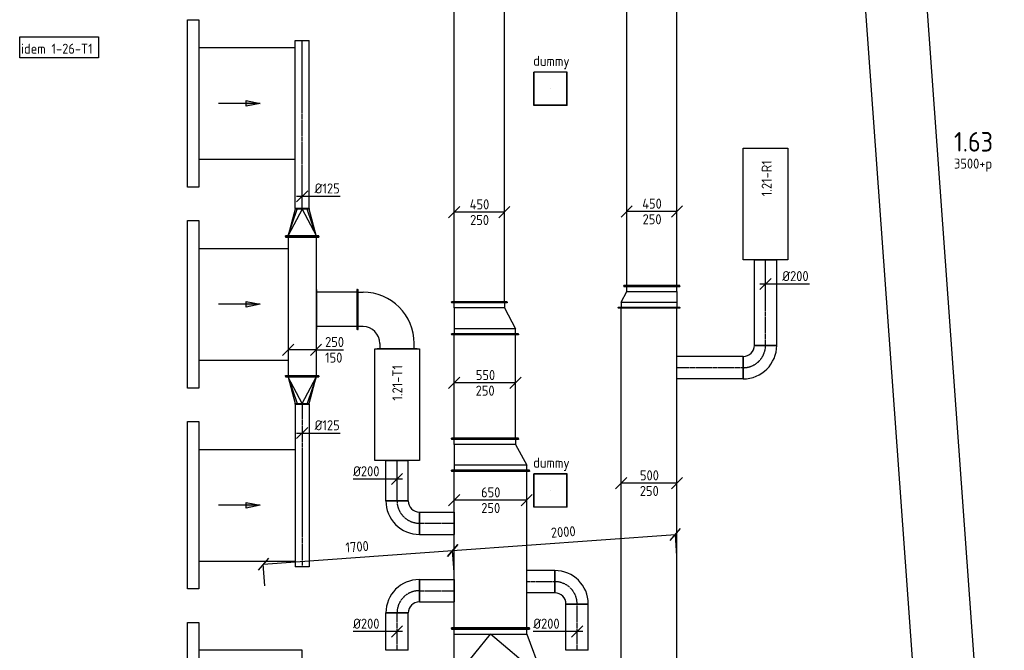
# Model space of a CAD drawing. Header units: millimetres. Extents: x -2733 to 48660, y -299 to 65852.
# Tile 16 of 44: x 21505 to 30322, y 6200 to 11850. Entities that reach past the tile are written whole.
import ezdxf

# ---------------------------------------------------------------- set-up
doc = ezdxf.new("R2010")
doc.units = ezdxf.units.MM
doc.linetypes.add('CENTER2', pattern=[28.575, 19.05, -3.175, 3.175, -3.175])
for name, color, linetype in [('bTuwkundig', 7, 'Continuous'), ('WL570---_APP', 2, 'Continuous'), ('WL570---_RETOUR_D', 4, 'Continuous'), ('WL570---_RETOUR_HL', 1, 'CENTER2'), ('WL570---_RETOUR_RST', 4, 'Continuous'), ('WL570---_RETOUR_RST_HL', 1, 'CENTER2'), ('WL570---_TOEVOER', 3, 'Continuous'), ('WL570---_TOEVOER_D', 3, 'Continuous'), ('WL570---_TOEVOER_HL', 1, 'CENTER2'), ('WM570---', 1, 'Continuous'), ('WM570---_RETOUR', 1, 'Continuous'), ('WM570---_TOEVOER', 1, 'Continuous')]:
    doc.layers.add(name, color=color, linetype=linetype)
doc.styles.add('STABICAD-018', font='ISOCP.SHX', dxfattribs={"height": 90})
doc.styles.add('STABICAD-035', font='ISOCP.SHX', dxfattribs={"height": 175})
doc.dimstyles.new('STABICAD', dxfattribs={"dimscale": 50, "dimtxt": 90, "dimasz": 2, "dimexe": 0, "dimexo": 0, "dimgap": 1.5, "dimtad": 0, "dimdec": 0, "dimzin": 0, "dimdsep": 46, "dimtxsty": 'STABICAD-018', "dimblk1": 'OBLIQUE', "dimblk2": 'OBLIQUE', "dimsah": 1, "dimcen": -3, "dimadec": 1, "dimazin": 0, "dimtfac": 1, "dimtdec": 0, "dimtofl": 0, "dimtmove": 2, "dimatfit": 3, "dimfxl": 1, "dimtvp": 1.055556, "dimtolj": 1, "dimtzin": 0, "dimarcsym": 0})

# ---------------------------------------------------------------- blocks, each defined once
blk = doc.blocks.new('_Oblique')
at = {"color": 0, "linetype": 'ByBlock', "lineweight": -2}
blk.add_line((-0.5, -0.5), (0.5, 0.5), dxfattribs=at)
blk = doc.blocks.new('*D154')
at = {"layer": 'Defpoints', "color": 0, "transparency": 16777216}
for p in [(25381.7, 7094.6), (25395.6, 6900.7), (23700, 6779)]:
    blk.add_point(p, dxfattribs=at)
at = {"layer": 'WM570---', "color": 0, "lineweight": -2, "transparency": 16777216}
for p, q in [((23686.1, 6972.9), (25381.7, 7094.6)), ((25395.6, 6900.7), (25381.7, 7094.6)), ((23700, 6779), (23686.1, 6972.9))]:
    blk.add_line(p, q, dxfattribs=at)
at = {"layer": 'WM570---', "color": 0, "lineweight": -2, "transparency": 16777216, "xscale": 100, "yscale": 100, "zscale": 100}
for p, rotation in [((25381.7, 7094.6), 4.104456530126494), ((23686.1, 6972.9), 184.1044565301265)]:
    blk.add_blockref('_Oblique', p, dxfattribs=dict(at, rotation=rotation))
at = {"layer": 'WM570---', "color": 0, "transparency": 16777216, "insert": (24527.1, 7128.5), "char_height": 90, "attachment_point": 5, "rotation": 4.10446, "style": 'STABICAD-018'}
blk.add_mtext('\\A1;1700', dxfattribs=at)
blk = doc.blocks.new('*D155')
at = {"layer": 'Defpoints', "color": 0, "transparency": 16777216}
for p in [(27376.6, 7237.7), (27390.5, 7043.8), (25395.6, 6900.7)]:
    blk.add_point(p, dxfattribs=at)
at = {"layer": 'WM570---', "color": 0, "lineweight": -2, "transparency": 16777216}
for p, q in [((25381.7, 7094.6), (27376.6, 7237.7)), ((27390.5, 7043.8), (27376.6, 7237.7)), ((25395.6, 6900.7), (25381.7, 7094.6))]:
    blk.add_line(p, q, dxfattribs=at)
at = {"layer": 'WM570---', "color": 0, "lineweight": -2, "transparency": 16777216, "xscale": 100, "yscale": 100, "zscale": 100}
for p, rotation in [((27376.6, 7237.7), 4.104456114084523), ((25381.7, 7094.6), 184.1044561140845)]:
    blk.add_blockref('_Oblique', p, dxfattribs=dict(at, rotation=rotation))
at = {"layer": 'WM570---', "color": 0, "transparency": 16777216, "insert": (26372.4, 7260.9), "char_height": 90, "attachment_point": 5, "rotation": 4.10446, "style": 'STABICAD-018'}
blk.add_mtext('\\A1;2000', dxfattribs=at)
blk = doc.blocks.new('*U215')
at = {"color": 0, "linetype": 'Continuous'}
for p, q in [((-200, 50, -2975), (-300, -50, -2975)), ((250, 0, -2975), (-250, 0, -2975)), ((300, 50, -2975), (200, -50, -2975))]:
    blk.add_line(p, q, dxfattribs=at)
at = {"color": 0, "linetype": 'Continuous', "style": 'STABICAD-018'}
for s, p in [('500', (-81, 25, -2975)), ('250', (-82.2, -115, -2975))]:
    blk.add_text(s, height=90, dxfattribs=at).set_placement(p)
at = {"layer": 'WM570---', "color": 2, "style": 'STABICAD-018'}
blk.add_attdef('CODE', (27140.5, 7697.6, 2975), '', height=1.8, dxfattribs=at)
blk = doc.blocks.new('*U218')
at = {"color": 0, "linetype": 'Continuous'}
for p, q in [((0, 275, -2975), (5, 275, -2975)), ((0, -275, -2975), (0, 275, -2975)), ((5, -275, -2975), (5, 275, -2975)), ((3153.7, 275, -2975), (3148.7, 275, -2975)), ((3148.7, -275, -2975), (3148.7, 275, -2975)), ((3153.7, -275, -2975), (3153.7, 275, -2975)), ((5, 250, -2975), (3148.7, 250, -2975)), ((5, -250, -2975), (3148.7, -250, -2975)), ((0, -275, -2975), (5, -275, -2975)), ((3153.7, -275, -2975), (3148.7, -275, -2975))]:
    blk.add_line(p, q, dxfattribs=at)
at = {"layer": 'WM570---', "color": 2, "style": 'STABICAD-018'}
for tag, p in [('SECTIONCODE', (26990.5, 7644.7, 2975)), ('POSITIONCODE', (26990.5, 6952.1, 2975)), ('CODE', (27140.5, 6117, 2975))]:
    blk.add_attdef(tag, p, '', height=1.8, dxfattribs=at)
blk = doc.blocks.new('*U169')
at = {"color": 0, "linetype": 'Continuous'}
for p, q in [((0, 100, -3000), (767.8, 100, -3000)), ((0, -100, -3000), (0, 100, -3000)), ((767.8, 100, -3000), (767.8, -100, -3000)), ((0, -100, -3000), (767.8, -100, -3000))]:
    blk.add_line(p, q, dxfattribs=at)
at = {"layer": 'WL570---_RETOUR_HL', "linetype": 'CENTER2'}
blk.add_line((0, 0, -3000), (767.8, 0, -3000), dxfattribs=at)
at = {"layer": 'WL570---_RETOUR_RST', "color": 2, "style": 'STABICAD-018'}
for tag in ['CODE', 'SECTIONCODE', 'POSITIONCODE']:
    blk.add_attdef(tag, (28183.9, 8932.2, 3000), '', height=1.8, dxfattribs=at)
blk = doc.blocks.new('*U165')
at = {"color": 0, "linetype": 'Continuous'}
for p, q in [((-50, -50, -3000), (50, 50, -3000)), ((-50, 0, -3000), (100, 0, -3000)), ((100, 0, -3000), (393.1, 0, -3000))]:
    blk.add_line(p, q, dxfattribs=at)
at = {"color": 0, "linetype": 'Continuous', "style": 'STABICAD-018'}
blk.add_text('%%c200', height=90, dxfattribs=at).set_placement((150, 25, -3000))
at = {"layer": 'WL570---_RETOUR_RST', "color": 2, "style": 'STABICAD-018'}
blk.add_attdef('CODE', (28183.9, 9482.7, 3000), '', height=1.8, dxfattribs=at)
blk = doc.blocks.new('*U166')
at = {"color": 0, "linetype": 'Continuous'}
for p, q in [((-200, -100, -3000), (-200, 100, -3000)), ((100, -200, -3000), (-100, -200, -3000))]:
    blk.add_line(p, q, dxfattribs=at)
for radius in [300, 100]:
    blk.add_arc((-200, -200, -3000), radius, 0, 90, dxfattribs=at)
at = {"layer": 'WL570---_RETOUR_HL', "linetype": 'CENTER2'}
blk.add_arc((-200, -200, -3000), 200, 0, 90, dxfattribs=at)
at = {"layer": 'WL570---_RETOUR_RST', "color": 2, "style": 'STABICAD-018'}
for tag in ['CODE', 'SECTIONCODE', 'POSITIONCODE']:
    blk.add_attdef(tag, (28183.9, 8732.2, 3000), '', height=1.8, dxfattribs=at)
blk = doc.blocks.new('*U210')
at = {"color": 0, "linetype": 'Continuous'}
for p, q in [((0, 100, -3000), (593.4, 100, -3000)), ((0, -100, -3000), (0, 100, -3000)), ((593.4, 100, -3000), (593.4, -100, -3000)), ((0, -100, -3000), (593.4, -100, -3000))]:
    blk.add_line(p, q, dxfattribs=at)
at = {"layer": 'WL570---_RETOUR_HL', "linetype": 'CENTER2'}
blk.add_line((0, 0, -3000), (593.4, 0, -3000), dxfattribs=at)
at = {"layer": 'WM570---', "color": 2, "style": 'STABICAD-018'}
for tag in ['CODE', 'SECTIONCODE', 'POSITIONCODE']:
    blk.add_attdef(tag, (27983.9, 8732.2, 3000), '', height=1.8, dxfattribs=at)
blk = doc.blocks.new('*U226')
at = {"color": 0, "linetype": 'Continuous'}
for p, q in [((0, 250, -2975), (5, 250, -2975)), ((0, -250, -2975), (0, 250, -2975)), ((5, -250, -2975), (5, 250, -2975)), ((5, 225, -2975), (6556.9, 225, -2975)), ((6561.9, 250, -2975), (6556.9, 250, -2975)), ((6556.9, -250, -2975), (6556.9, 250, -2975)), ((6561.9, -250, -2975), (6561.9, 250, -2975)), ((0, -250, -2975), (5, -250, -2975)), ((5, -225, -2975), (6556.9, -225, -2975)), ((6561.9, -250, -2975), (6556.9, -250, -2975))]:
    blk.add_line(p, q, dxfattribs=at)
at = {"layer": 'WM570---_RETOUR', "color": 2, "style": 'STABICAD-018'}
for tag in ['SECTIONCODE', 'CODE', 'POSITIONCODE']:
    blk.add_attdef(tag, (27165.5, 9464, 2975), '', height=1.8, dxfattribs=at)
blk = doc.blocks.new('*U216')
at = {"color": 0, "linetype": 'Continuous'}
for p, q in [((-50, 250, -2975), (-45, 250, -2975)), ((-50, -250, -2975), (-50, 250, -2975)), ((-45, -250, -2975), (-45, 250, -2975)), ((0, 225, -2975), (-45, 225, -2975)), ((0, 225, -2975), (93.3, 225, -2975)), ((0, -225, -2975), (0, 225, -2975)), ((93.3, 225, -2975), (138.3, 225, -2975)), ((93.3, -275, -2975), (93.3, 225, -2975)), ((143.3, 250, -2975), (138.3, 250, -2975)), ((138.3, -300, -2975), (138.3, 250, -2975)), ((143.3, -300, -2975), (143.3, 250, -2975)), ((-50, -250, -2975), (-45, -250, -2975)), ((0, -225, -2975), (-45, -225, -2975)), ((93.3, -275, -2975), (0, -225, -2975)), ((93.3, -275, -2975), (138.3, -275, -2975)), ((143.3, -300, -2975), (138.3, -300, -2975))]:
    blk.add_line(p, q, dxfattribs=at)
at = {"layer": 'WM570---', "color": 2, "style": 'STABICAD-018'}
for tag in ['SECTIONCODE', 'CODE', 'POSITIONCODE']:
    blk.add_attdef(tag, (27165.5, 9414, 2975), '', height=1.8, dxfattribs=at)
blk = doc.blocks.new('*U245')
at = {"color": 0, "linetype": 'Continuous'}
for p, q in [((-175, 50, -2975), (-275, -50, -2975)), ((225, 0, -2975), (-225, 0, -2975)), ((275, 50, -2975), (175, -50, -2975))]:
    blk.add_line(p, q, dxfattribs=at)
at = {"color": 0, "linetype": 'Continuous', "style": 'STABICAD-018'}
for s, p in [('450', (-85.5, 25, -2975)), ('250', (-82.2, -115, -2975))]:
    blk.add_text(s, height=90, dxfattribs=at).set_placement(p)
at = {"layer": 'WM570---_RETOUR', "color": 2, "style": 'STABICAD-018'}
blk.add_attdef('CODE', (27165.5, 10131.9, 2975), '', height=1.8, dxfattribs=at)
blk = doc.blocks.new('*U202')
at = {"color": 0, "linetype": 'Continuous'}
for p, q in [((0, 350, -2975), (5, 350, -2975)), ((0, -350, -2975), (0, 350, -2975)), ((5, -350, -2975), (5, 350, -2975)), ((5, 325, -2975), (1407.2, 325, -2975)), ((1412.2, 350, -2975), (1407.2, 350, -2975)), ((1407.2, -350, -2975), (1407.2, 350, -2975)), ((1412.2, -350, -2975), (1412.2, 350, -2975)), ((0, -350, -2975), (5, -350, -2975)), ((5, -325, -2975), (1407.2, -325, -2975)), ((1412.2, -350, -2975), (1407.2, -350, -2975))]:
    blk.add_line(p, q, dxfattribs=at)
at = {"layer": 'WM570---_RETOUR', "color": 2, "style": 'STABICAD-018'}
for tag in ['SECTIONCODE', 'POSITIONCODE']:
    blk.add_attdef(tag, (25570.6, 7229.7, 2975), '', height=1.8, dxfattribs=at)
blk.add_attdef('CODE', (25720.6, 6395.8, 2975), '', height=1.8, rotation=355, dxfattribs=at)
blk = doc.blocks.new('*U172')
at = {"color": 0, "linetype": 'Continuous'}
for p, q in [((50, 325, -2975), (450, 475, -2975)), ((450, 475, 75), (50, 0, 125)), ((450, 475, -2975), (495, 475, -2975)), ((450, -325, -2975), (450, 475, -2975)), ((500, 500, -2975), (495, 500, -2975)), ((495, -350, -2975), (495, 500, -2975)), ((500, -350, -2975), (500, 500, -2975)), ((0, 350, -2975), (5, 350, -2975)), ((0, -350, -2975), (0, 350, -2975)), ((5, -350, -2975), (5, 350, -2975)), ((50, 325, -2975), (5, 325, -2975)), ((50, -325, -2975), (50, 325, -2975)), ((450, -325, 75), (50, 0, 125)), ((0, -350, -2975), (5, -350, -2975)), ((50, -325, -2975), (5, -325, -2975)), ((450, -325, -2975), (50, -325, -2975)), ((450, -325, -2975), (495, -325, -2975)), ((500, -350, -2975), (495, -350, -2975))]:
    blk.add_line(p, q, dxfattribs=at)
at = {"layer": 'WM570---_RETOUR', "color": 2, "style": 'STABICAD-018'}
for tag in ['CODE', 'SECTIONCODE', 'POSITIONCODE']:
    blk.add_attdef(tag, (25720.6, 6395.8, 2975), '', height=1.8, dxfattribs=at)
blk = doc.blocks.new('*U179')
at = {"color": 0, "linetype": 'Continuous'}
for p, q in [((0, 100, -3000), (334.4, 100, -3000)), ((0, -100, -3000), (0, 100, -3000)), ((334.4, 100, -3000), (334.4, -100, -3000)), ((0, -100, -3000), (334.4, -100, -3000))]:
    blk.add_line(p, q, dxfattribs=at)
at = {"layer": 'WL570---_TOEVOER_HL', "linetype": 'CENTER2'}
blk.add_line((0, 0, -3000), (334.4, 0, -3000), dxfattribs=at)
at = {"layer": 'WM570---_RETOUR', "color": 2, "style": 'STABICAD-018'}
for tag in ['CODE', 'SECTIONCODE', 'POSITIONCODE']:
    blk.add_attdef(tag, (24883.9, 6200, 3000), '', height=1.8, dxfattribs=at)
blk = doc.blocks.new('*U174')
at = {"color": 0, "linetype": 'Continuous'}
for p, q in [((-200, -100, -3000), (-200, 100, -3000)), ((100, -200, -3000), (-100, -200, -3000))]:
    blk.add_line(p, q, dxfattribs=at)
for radius in [300, 100]:
    blk.add_arc((-200, -200, -3000), radius, 0, 90, dxfattribs=at)
at = {"layer": 'WL570---_TOEVOER_HL', "linetype": 'CENTER2'}
blk.add_arc((-200, -200, -3000), 200, 0, 90, dxfattribs=at)
at = {"layer": 'WM570---_RETOUR', "color": 2, "style": 'STABICAD-018'}
for tag in ['CODE', 'SECTIONCODE', 'POSITIONCODE']:
    blk.add_attdef(tag, (24883.9, 6734.4, 3000), '', height=1.8, dxfattribs=at)
blk = doc.blocks.new('*U182')
at = {"color": 0, "linetype": 'Continuous'}
for p, q in [((0, 100, -3000), (311.7, 100, -3000)), ((0, -100, -3000), (0, 100, -3000)), ((311.7, 100, -3000), (311.7, -100, -3000)), ((0, -100, -3000), (311.7, -100, -3000))]:
    blk.add_line(p, q, dxfattribs=at)
at = {"layer": 'WL570---_TOEVOER_HL', "linetype": 'CENTER2'}
blk.add_line((0, 0, -3000), (311.7, 0, -3000), dxfattribs=at)
at = {"layer": 'WM570---_RETOUR', "color": 2, "style": 'STABICAD-018'}
for tag in ['CODE', 'SECTIONCODE', 'POSITIONCODE']:
    blk.add_attdef(tag, (25083.9, 6734.4, 3000), '', height=1.8, dxfattribs=at)
blk = doc.blocks.new('*U184')
at = {"color": 0, "linetype": 'Continuous'}
for p, q in [((-100, 0, -3000), (-393.1, 0, -3000)), ((50, 0, -3000), (-100, 0, -3000)), ((-50, -50, -3000), (50, 50, -3000))]:
    blk.add_line(p, q, dxfattribs=at)
at = {"color": 0, "linetype": 'Continuous', "style": 'STABICAD-018'}
blk.add_text('%%c200', height=90, dxfattribs=at).set_placement((-393.1, 25, -3000))
at = {"layer": 'WM570---_RETOUR', "color": 2, "style": 'STABICAD-018'}
blk.add_attdef('CODE', (24883.9, 6368.6, 3000), '', height=1.8, dxfattribs=at)
blk = doc.blocks.new('*U198')
at = {"color": 0, "linetype": 'Continuous'}
for p, q in [((-275, 50, -2975), (-375, -50, -2975)), ((325, 0, -2975), (-325, 0, -2975)), ((375, 50, -2975), (275, -50, -2975))]:
    blk.add_line(p, q, dxfattribs=at)
at = {"color": 0, "linetype": 'Continuous', "style": 'STABICAD-018'}
for s, p in [('650', (-83.7, 25, -2975)), ('250', (-82.2, -115, -2975))]:
    blk.add_text(s, height=90, dxfattribs=at).set_placement(p)
at = {"layer": 'WM570---_RETOUR', "color": 2, "style": 'STABICAD-018'}
blk.add_attdef('CODE', (25720.6, 7545.1, 2975), '', height=1.8, dxfattribs=at)
blk = doc.blocks.new('*U180')
at = {"color": 0, "linetype": 'Continuous'}
for p, q in [((0, 100, -3000), (361, 100, -3000)), ((0, -100, -3000), (0, 100, -3000)), ((361, 100, -3000), (361, -100, -3000)), ((0, -100, -3000), (361, -100, -3000))]:
    blk.add_line(p, q, dxfattribs=at)
at = {"layer": 'WL570---_TOEVOER_HL', "linetype": 'CENTER2'}
blk.add_line((0, 0, -3000), (361, 0, -3000), dxfattribs=at)
at = {"layer": 'WM570---_RETOUR', "color": 2, "style": 'STABICAD-018'}
for tag, p in [('POSITIONCODE', (24733.9, 7819, 3000)), ('CODE', (24883.9, 7539, 3000)), ('SECTIONCODE', (24883.9, 7539, 3000))]:
    blk.add_attdef(tag, p, '', height=1.8, dxfattribs=at)
blk = doc.blocks.new('*U185')
at = {"color": 0, "linetype": 'Continuous'}
for p, q in [((-100, 0, -3000), (-393.1, 0, -3000)), ((50, 0, -3000), (-100, 0, -3000)), ((-50, -50, -3000), (50, 50, -3000))]:
    blk.add_line(p, q, dxfattribs=at)
at = {"color": 0, "linetype": 'Continuous', "style": 'STABICAD-018'}
blk.add_text('%%c200', height=90, dxfattribs=at).set_placement((-393.1, 25, -3000))
at = {"layer": 'WM570---_RETOUR', "color": 2, "style": 'STABICAD-018'}
blk.add_attdef('CODE', (24883.9, 7734.2, 3000), '', height=1.8, dxfattribs=at)
blk = doc.blocks.new('*U173')
at = {"color": 0, "linetype": 'Continuous'}
for p, q in [((-100, 200, -3000), (100, 200, -3000)), ((-200, -100, -3000), (-200, 100, -3000))]:
    blk.add_line(p, q, dxfattribs=at)
for radius, end in [(100, 360), (300, 0)]:
    blk.add_arc((-200, 200, -3000), radius, 270, end, dxfattribs=at)
at = {"layer": 'WL570---_TOEVOER_HL', "linetype": 'CENTER2'}
blk.add_arc((-200, 200, -3000), 200, 270, 0, dxfattribs=at)
at = {"layer": 'WM570---_RETOUR', "color": 2, "style": 'STABICAD-018'}
for tag in ['SECTIONCODE', 'CODE', 'POSITIONCODE']:
    blk.add_attdef(tag, (24883.943884, 7338.983216, 3000), '', height=1.8, dxfattribs=at)
blk = doc.blocks.new('*U183')
at = {"color": 0, "linetype": 'Continuous'}
for p, q in [((0, 100, -3000), (311.7, 100, -3000)), ((0, -100, -3000), (0, 100, -3000)), ((311.7, 100, -3000), (311.7, -100, -3000)), ((0, -100, -3000), (311.7, -100, -3000))]:
    blk.add_line(p, q, dxfattribs=at)
at = {"layer": 'WL570---_TOEVOER_HL', "linetype": 'CENTER2'}
blk.add_line((0, 0, -3000), (311.7, 0, -3000), dxfattribs=at)
at = {"layer": 'WM570---_RETOUR', "color": 2, "style": 'STABICAD-018'}
for tag in ['CODE', 'SECTIONCODE', 'POSITIONCODE']:
    blk.add_attdef(tag, (25083.9, 7339, 3000), '', height=1.8, dxfattribs=at)
blk = doc.blocks.new('*U200')
at = {"color": 0, "linetype": 'Continuous'}
for p, q in [((-50, 350, -2975), (-45, 350, -2975)), ((-50, -350, -2975), (-50, 350, -2975)), ((-45, -350, -2975), (-45, 350, -2975)), ((0, 325, -2975), (-45, 325, -2975)), ((186.6, 325, -2975), (0, 325, -2975)), ((0, -325, -2975), (0, 325, -2975)), ((186.6, 325, -2975), (231.6, 325, -2975)), ((186.6, -225, -2975), (186.6, 325, -2975)), ((236.6, 350, -2975), (231.6, 350, -2975)), ((231.6, -250, -2975), (231.6, 350, -2975)), ((236.6, -250, -2975), (236.6, 350, -2975)), ((186.6, -225, -2975), (0, -325, -2975)), ((231.6, -225, -2975), (186.6, -225, -2975)), ((236.6, -250, -2975), (231.6, -250, -2975)), ((-50, -350, -2975), (-45, -350, -2975)), ((-45, -325, -2975), (0, -325, -2975))]:
    blk.add_line(p, q, dxfattribs=at)
at = {"layer": 'WM570---_RETOUR', "color": 2, "style": 'STABICAD-018'}
for tag, p in [('CODE', (25720.6, 7958, 2975)), ('SECTIONCODE', (25720.6, 7858, 2975)), ('POSITIONCODE', (25720.6, 7858, 2975))]:
    blk.add_attdef(tag, p, '', height=1.8, dxfattribs=at)
blk = doc.blocks.new('*U206')
at = {"color": 0, "linetype": 'Continuous'}
for p, q in [((0, 300, -2975), (5, 300, -2975)), ((0, -300, -2975), (0, 300, -2975)), ((5, -300, -2975), (5, 300, -2975)), ((5, 275, -2975), (931.8, 275, -2975)), ((936.8, 300, -2975), (931.8, 300, -2975)), ((931.8, -300, -2975), (931.8, 300, -2975)), ((936.8, -300, -2975), (936.8, 300, -2975)), ((0, -300, -2975), (5, -300, -2975)), ((5, -275, -2975), (931.8, -275, -2975)), ((936.8, -300, -2975), (931.8, -300, -2975))]:
    blk.add_line(p, q, dxfattribs=at)
at = {"layer": 'WM570---_RETOUR', "color": 2, "style": 'STABICAD-018'}
for tag in ['CODE', 'SECTIONCODE', 'POSITIONCODE']:
    blk.add_attdef(tag, (25670.6, 8094.6, 2975), '', height=1.8, dxfattribs=at)
blk = doc.blocks.new('*U204')
at = {"color": 0, "linetype": 'Continuous'}
for p, q in [((-50, 300, -2975), (-45, 300, -2975)), ((-50, -300, -2975), (-50, 300, -2975)), ((-45, -300, -2975), (-45, 300, -2975)), ((0, 275, -2975), (-45, 275, -2975)), ((186.6, 275, -2975), (0, 275, -2975)), ((0, -275, -2975), (0, 275, -2975)), ((186.6, 275, -2975), (231.6, 275, -2975)), ((186.6, -175, -2975), (186.6, 275, -2975)), ((236.6, 300, -2975), (231.6, 300, -2975)), ((231.6, -200, -2975), (231.6, 300, -2975)), ((236.6, -200, -2975), (236.6, 300, -2975)), ((186.6, -175, -2975), (0, -275, -2975)), ((231.6, -175, -2975), (186.6, -175, -2975)), ((236.6, -200, -2975), (231.6, -200, -2975)), ((-50, -300, -2975), (-45, -300, -2975)), ((-45, -275, -2975), (0, -275, -2975))]:
    blk.add_line(p, q, dxfattribs=at)
at = {"layer": 'WM570---_RETOUR', "color": 2, "style": 'STABICAD-018'}
for tag, p in [('CODE', (25670.6, 9181.4, 2975)), ('SECTIONCODE', (25670.6, 9081.4, 2975)), ('POSITIONCODE', (25670.6, 9081.4, 2975))]:
    blk.add_attdef(tag, p, '', height=1.8, dxfattribs=at)
blk = doc.blocks.new('*U228')
at = {"color": 0, "linetype": 'Continuous'}
for p, q in [((0, 250, -2975), (5, 250, -2975)), ((0, -250, -2975), (0, 250, -2975)), ((5, -250, -2975), (5, 250, -2975)), ((5, 225, -2975), (3469.4, 225, -2975)), ((3474.4, 250, -2975), (3469.4, 250, -2975)), ((3469.4, -250, -2975), (3469.4, 250, -2975)), ((3474.4, -250, -2975), (3474.4, 250, -2975)), ((0, -250, -2975), (5, -250, -2975)), ((5, -225, -2975), (3469.4, -225, -2975)), ((3474.4, -250, -2975), (3469.4, -250, -2975))]:
    blk.add_line(p, q, dxfattribs=at)
at = {"layer": 'WM570---_RETOUR', "color": 2, "style": 'STABICAD-018'}
for tag in ['CODE', 'SECTIONCODE', 'POSITIONCODE']:
    blk.add_attdef(tag, (25620.6, 9318, 2975), '', height=1.8, dxfattribs=at)
blk = doc.blocks.new('*U203')
at = {"color": 0, "linetype": 'Continuous'}
for p, q in [((-225, 50, -2975), (-325, -50, -2975)), ((275, 0, -2975), (-275, 0, -2975)), ((325, 50, -2975), (225, -50, -2975))]:
    blk.add_line(p, q, dxfattribs=at)
at = {"color": 0, "linetype": 'Continuous', "style": 'STABICAD-018'}
for s, p in [('550', (-81, 25, -2975)), ('250', (-82.2, -115, -2975))]:
    blk.add_text(s, height=90, dxfattribs=at).set_placement(p)
at = {"layer": 'WM570---_RETOUR', "color": 2, "style": 'STABICAD-018'}
blk.add_attdef('CODE', (25670.6, 8596.3, 2975), '', height=1.8, dxfattribs=at)
blk = doc.blocks.new('*U229')
at = {"color": 0, "linetype": 'Continuous'}
for p, q in [((-175, 50, -2975), (-275, -50, -2975)), ((225, 0, -2975), (-225, 0, -2975)), ((275, 50, -2975), (175, -50, -2975))]:
    blk.add_line(p, q, dxfattribs=at)
at = {"color": 0, "linetype": 'Continuous', "style": 'STABICAD-018'}
for s, p in [('450', (-85.5, 25, -2975)), ('250', (-82.2, -115, -2975))]:
    blk.add_text(s, height=90, dxfattribs=at).set_placement(p)
at = {"layer": 'WM570---_RETOUR', "color": 2, "style": 'STABICAD-018'}
blk.add_attdef('CODE', (25620.6, 10125.4, 2975), '', height=1.8, dxfattribs=at)
blk = doc.blocks.new('*U188')
at = {"color": 0, "linetype": 'Continuous'}
for p, q in [((-354, 179), (-349, 179)), ((-354, -179), (-354, 179)), ((-349, -179), (-349, 179)), ((-349, 154), (-304, 154)), ((-304, -154), (-349, -154)), ((-354, -179), (-349, -179)), ((-179, -354), (-179, -349)), ((-179, -349), (179, -349)), ((-154, -304), (-154, -349)), ((154, -349), (154, -304)), ((179, -354), (179, -349)), ((-179, -354), (179, -354))]:
    blk.add_line(p, q, dxfattribs=at)
for radius in [458, 150]:
    blk.add_arc((-304, -304), radius, 0, 90, dxfattribs=at)
at = {"layer": 'WM570---_RETOUR', "color": 2, "style": 'STABICAD-018'}
for tag in ['POSITIONCODE', 'SECTIONCODE', 'CODE']:
    blk.add_attdef(tag, (24883.9, 9254), '', height=1.8, rotation=90, dxfattribs=at)
blk = doc.blocks.new('*U191')
at = {"color": 0, "linetype": 'Continuous'}
for p, q in [((0, 150), (5, 150)), ((0, -150), (0, 150)), ((5, -150), (5, 150)), ((5, 125), (1246, 125)), ((1251, 150), (1246, 150)), ((1246, -150), (1246, 150)), ((1251, -150), (1251, 150)), ((0, -150), (5, -150)), ((5, -125), (1246, -125)), ((1251, -150), (1246, -150))]:
    blk.add_line(p, q, dxfattribs=at)
at = {"layer": 'WM570---_RETOUR', "color": 2, "style": 'STABICAD-018'}
blk.add_attdef('CODE', (24033.9, 9907.3), '', height=1.8, rotation=270, dxfattribs=at)
for tag, p in [('SECTIONCODE', (24183.9, 9822.3)), ('POSITIONCODE', (24183.9, 9657.7))]:
    blk.add_attdef(tag, p, '', height=1.8, dxfattribs=at)
blk = doc.blocks.new('*U190')
at = {"color": 0, "linetype": 'Continuous'}
for p, q in [((0, 179), (5, 179)), ((0, -179), (0, 179)), ((5, -179), (5, 179)), ((371, 179), (366, 179)), ((366, -179), (366, 179)), ((371, -179), (371, 179)), ((5, 154), (366, 154)), ((5, -154), (366, -154)), ((0, -179), (5, -179)), ((371, -179), (366, -179))]:
    blk.add_line(p, q, dxfattribs=at)
at = {"layer": 'WM570---_RETOUR', "color": 2, "style": 'STABICAD-018'}
for tag in ['CODE', 'SECTIONCODE', 'POSITIONCODE']:
    blk.add_attdef(tag, (24529.9, 9254), '', height=1.8, dxfattribs=at)
blk = doc.blocks.new('*U187')
at = {"color": 0, "linetype": 'Continuous'}
for p, q in [((-5, 150), (0, 150)), ((-5, -150), (-5, 150)), ((0, -150), (0, 150)), ((5, 125), (0, 125)), ((240, 0), (5, 125)), ((5, 125), (240, 44.2)), ((240, 62.5), (5, 125)), ((240, 0), (5, -125)), ((245, 62.5), (240, 62.5)), ((240, -62.5), (240, 62.5)), ((245, -62.5), (245, 62.5)), ((5, -125), (240, -44.2)), ((5, -125), (240, -62.5)), ((245, -62.5), (240, -62.5)), ((-5, -150), (0, -150)), ((5, -125), (0, -125))]:
    blk.add_line(p, q, dxfattribs=at)
at = {"layer": 'WM570---_RETOUR', "color": 2, "style": 'STABICAD-018'}
for tag, p in [('CODE', (24033.9, 8751.3)), ('SECTIONCODE', (24033.9, 8651.3)), ('POSITIONCODE', (24033.9, 8651.3))]:
    blk.add_attdef(tag, p, '', height=1.8, dxfattribs=at)
blk = doc.blocks.new('*U193')
at = {"color": 0, "linetype": 'Continuous'}
for p, q in [((0, 62.5), (1457.1, 62.5)), ((0, -62.5), (0, 62.5)), ((1457.1, 62.5), (1457.1, -62.5)), ((0, -62.5), (1457.1, -62.5))]:
    blk.add_line(p, q, dxfattribs=at)
at = {"layer": 'WL570---_TOEVOER_HL', "linetype": 'CENTER2'}
blk.add_line((0, 0), (1457.1, 0), dxfattribs=at)
at = {"layer": 'WM570---_RETOUR', "color": 2, "style": 'STABICAD-018'}
for tag in ['CODE', 'SECTIONCODE', 'POSITIONCODE']:
    blk.add_attdef(tag, (24033.9, 8406.3), '', height=1.8, dxfattribs=at)
blk = doc.blocks.new('*U189')
at = {"color": 0, "linetype": 'Continuous'}
for p, q in [((-5, 150), (0, 150)), ((-5, -150), (-5, 150)), ((0, -150), (0, 150)), ((5, 125), (0, 125)), ((240, 0), (5, 125)), ((5, 125), (240, 44.2)), ((240, 62.5), (5, 125)), ((240, 0), (5, -125)), ((245, 62.5), (240, 62.5)), ((240, -62.5), (240, 62.5)), ((245, -62.5), (245, 62.5)), ((5, -125), (240, -44.2)), ((5, -125), (240, -62.5)), ((245, -62.5), (240, -62.5)), ((-5, -150), (0, -150)), ((5, -125), (0, -125))]:
    blk.add_line(p, q, dxfattribs=at)
at = {"layer": 'WM570---_RETOUR', "color": 2, "style": 'STABICAD-018'}
for tag, p in [('CODE', (24033.9, 10012.3)), ('SECTIONCODE', (24033.9, 9912.3)), ('POSITIONCODE', (24033.9, 9912.3))]:
    blk.add_attdef(tag, p, '', height=1.8, dxfattribs=at)
blk = doc.blocks.new('*U192')
at = {"color": 0, "linetype": 'Continuous'}
for p, q in [((0, 62.5), (1505.3, 62.5)), ((0, -62.5), (0, 62.5)), ((1505.3, 62.5), (1505.3, -62.5)), ((0, -62.5), (1505.3, -62.5))]:
    blk.add_line(p, q, dxfattribs=at)
at = {"layer": 'WL570---_TOEVOER_HL', "linetype": 'CENTER2'}
blk.add_line((0, 0), (1505.3, 0), dxfattribs=at)
at = {"layer": 'WM570---_RETOUR', "color": 2, "style": 'STABICAD-018'}
for tag in ['CODE', 'SECTIONCODE', 'POSITIONCODE']:
    blk.add_attdef(tag, (24033.9, 10157.3), '', height=1.8, dxfattribs=at)
blk = doc.blocks.new('*U194')
at = {"color": 0, "linetype": 'Continuous'}
for p, q in [((-300, -50), (-200, 50)), ((0, 0), (-250, 0)), ((-50, -50), (50, 50)), ((0, 0), (31, -0.1)), ((31, -0.1), (245.3, -0.1))]:
    blk.add_line(p, q, dxfattribs=at)
at = {"color": 0, "linetype": 'Continuous', "style": 'STABICAD-018'}
for s, p in [('250', (81, 24.9)), ('150', (81, -115.1))]:
    blk.add_text(s, height=90, dxfattribs=at).set_placement(p)
at = {"layer": 'WM570---_RETOUR', "color": 2, "style": 'STABICAD-018'}
blk.add_attdef('CODE', (24158.9, 8892.3), '', height=1.8, dxfattribs=at)
blk = doc.blocks.new('*U195')
at = {"color": 0, "linetype": 'Continuous'}
for p, q in [((-50, -50), (50, 50)), ((-50, 0), (62.5, 0)), ((62.5, 0), (341.2, 0))]:
    blk.add_line(p, q, dxfattribs=at)
at = {"color": 0, "linetype": 'Continuous', "style": 'STABICAD-018'}
blk.add_text('%%c125', height=90, dxfattribs=at).set_placement((112.5, 25))
at = {"layer": 'WM570---_RETOUR', "color": 2, "style": 'STABICAD-018'}
blk.add_attdef('CODE', (24033.9, 8146.3), '', height=1.8, dxfattribs=at)
blk = doc.blocks.new('*U196')
at = {"color": 0, "linetype": 'Continuous'}
for p, q in [((-50, -50), (50, 50)), ((-50, 0), (62.5, 0)), ((62.5, 0), (341.2, 0))]:
    blk.add_line(p, q, dxfattribs=at)
at = {"color": 0, "linetype": 'Continuous', "style": 'STABICAD-018'}
blk.add_text('%%c125', height=90, dxfattribs=at).set_placement((112.5, 25))
at = {"layer": 'WM570---_RETOUR', "color": 2, "style": 'STABICAD-018'}
blk.add_attdef('CODE', (24033.9, 10268.1), '', height=1.8, dxfattribs=at)
blk = doc.blocks.new('*U290')
at = {"color": 0, "linetype": 'Continuous'}
for p, q in [((5, 275, -3005), (14817, 275, -3005)), ((5, -275, -3005), (14817, -275, -3005))]:
    blk.add_line(p, q, dxfattribs=at)
at = {"layer": 'WL570---_TOEVOER_D', "color": 2, "style": 'STABICAD-018'}
for tag, p in [('SECTIONCODE', (29833.1, 3225.4, 3005)), ('POSITIONCODE', (29833.1, 3225.4, 3005)), ('CODE', (30009.8, 2857.8, 3005))]:
    blk.add_attdef(tag, p, '', height=1.8, dxfattribs=at)
blk = doc.blocks.new('DM_SYM002')
at = {"color": 0, "linetype": 'Continuous'}
for p, q in [((0, 0), (-7.5, 0)), ((-2.5, -0.5), (-2.5, 0.5)), ((-2.5, 0.5), (0, 0)), ((0, 0), (-2.5, -0.5))]:
    blk.add_line(p, q, dxfattribs=at)
blk.add_solid([(-2.5, 0.5), (-2.5, -0.5), (0, 0)], dxfattribs=at)
blk = doc.blocks.new('*U962')
at = {"color": 0, "linetype": 'Continuous'}
for p, q in [((0, 100, -3000), (414.9, 100, -3000)), ((0, -100, -3000), (0, 100, -3000)), ((414.9, 100, -3000), (414.9, -100, -3000)), ((0, -100, -3000), (414.9, -100, -3000))]:
    blk.add_line(p, q, dxfattribs=at)
at = {"layer": 'WL570---_TOEVOER_HL', "linetype": 'CENTER2'}
blk.add_line((0, 0, -3000), (414.9, 0, -3000), dxfattribs=at)
at = {"layer": 'WL570---_TOEVOER_D', "color": 2, "style": 'STABICAD-018'}
for tag in ['CODE', 'SECTIONCODE', 'POSITIONCODE']:
    blk.add_attdef(tag, (26496.9, 6200, 3000), '', height=1.8, dxfattribs=at)
blk = doc.blocks.new('*U963')
at = {"color": 0, "linetype": 'Continuous'}
for p, q in [((-100, 0, -3000), (-393.1, 0, -3000)), ((50, 0, -3000), (-100, 0, -3000)), ((-50, -50, -3000), (50, 50, -3000))]:
    blk.add_line(p, q, dxfattribs=at)
at = {"color": 0, "linetype": 'Continuous', "style": 'STABICAD-018'}
blk.add_text('%%c200', height=90, dxfattribs=at).set_placement((-393.1, 25, -3000))
at = {"layer": 'WL570---_TOEVOER_D', "color": 2, "style": 'STABICAD-018'}
blk.add_attdef('CODE', (26496.9, 6368.6, 3000), '', height=1.8, dxfattribs=at)
blk = doc.blocks.new('*U960')
at = {"color": 0, "linetype": 'Continuous'}
for p, q in [((-100, 200, -3000), (100, 200, -3000)), ((-200, -100, -3000), (-200, 100, -3000))]:
    blk.add_line(p, q, dxfattribs=at)
for radius, end in [(100, 360), (300, 0)]:
    blk.add_arc((-200, 200, -3000), radius, 270, end, dxfattribs=at)
at = {"layer": 'WL570---_TOEVOER_HL', "linetype": 'CENTER2'}
blk.add_arc((-200, 200, -3000), 200, 270, 0, dxfattribs=at)
at = {"layer": 'WL570---_TOEVOER_D', "color": 2, "style": 'STABICAD-018'}
for tag in ['CODE', 'SECTIONCODE', 'POSITIONCODE']:
    blk.add_attdef(tag, (26496.9, 6814.9, 3000), '', height=1.8, dxfattribs=at)
blk = doc.blocks.new('*U961')
at = {"color": 0, "linetype": 'Continuous'}
for p, q in [((0, 100, -3000), (251.2, 100, -3000)), ((0, -100, -3000), (0, 100, -3000)), ((251.2, 100, -3000), (251.2, -100, -3000)), ((0, -100, -3000), (251.2, -100, -3000))]:
    blk.add_line(p, q, dxfattribs=at)
at = {"layer": 'WL570---_TOEVOER_HL', "linetype": 'CENTER2'}
blk.add_line((0, 0, -3000), (251.2, 0, -3000), dxfattribs=at)
at = {"layer": 'WL570---_TOEVOER_D', "color": 2, "style": 'STABICAD-018'}
for tag in ['CODE', 'SECTIONCODE', 'POSITIONCODE']:
    blk.add_attdef(tag, (26296.9, 6814.9, 3000), '', height=1.8, dxfattribs=at)
blk = doc.blocks.new('*U957')
at = {"color": 0, "linetype": 'Continuous'}
for p, q in [((150, 150, -2850), (-150, 150, -2850)), ((-150, -150, -2850), (-150, 150, -2850)), ((147.5, 147.5, -2850), (-147.5, 147.5, -2850)), ((-147.5, -147.5, -2850), (-147.5, 147.5, -2850)), ((147.5, -147.5, -2850), (147.5, 147.5, -2850)), ((150, -150, -2850), (150, 150, -2850)), ((150, -150, -2850), (-150, -150, -2850)), ((147.5, -147.5, -2850), (-147.5, -147.5, -2850))]:
    blk.add_line(p, q, dxfattribs=at)
at = {"layer": 'WL570---_RETOUR_RST_HL', "linetype": 'CENTER2'}
blk.add_circle((0, 0, -2850), 0.0125, dxfattribs=at)
at = {"layer": 'WL570---_RETOUR_D', "color": 1, "style": 'STABICAD-018'}
blk.add_attdef('PRODUCTCODE', (6467.2, 62638.8, 2850), '', height=1.8, rotation=355, dxfattribs=at)
at = {"layer": 'WL570---_RETOUR_D', "color": 2, "style": 'STABICAD-018'}
for tag, p in [('CODE', (6443.6, 62319.7, 2850)), ('SECTIONCODE', (6436.2, 62219.9, 2850)), ('MATERIALCODE', (6436.2, 62219.9, 2850)), ('POSITIONCODE', (6436.2, 62219.9, 2850)), ('FLOWPREFIX', (6261.6, 61811.7, 2850)), ('FLOW', (6415.7, 61883.5, 2850)), ('FLOWSUFFIX', (6450.1, 61797.8, 2850))]:
    blk.add_attdef(tag, p, '', height=1.8, rotation=355, dxfattribs=at)

msp = doc.modelspace()

# ---------------------------------------------------------------- linework, layer by layer
at = {"layer": 'WL570---_APP'}
for points in [[(27983.9, 10700), (28383.9, 10700), (28383.9, 9700), (27983.9, 9700)], [(24684, 8900), (25084, 8900), (25084, 7900), (24684, 7900)]]:
    msp.add_lwpolyline(points, close=True, dxfattribs=at)
at = {"layer": 'WL570---_TOEVOER_D'}
for points in [[(23008.9, 11850), (23108.9, 11850), (23108.9, 10350), (23008.9, 10350)], [(23008.9, 10050), (23108.9, 10050), (23108.9, 8550), (23008.9, 8550)], [(23008.9, 8250), (23108.9, 8250), (23108.9, 6750), (23008.9, 6750)], [(23008.9, 6450), (23108.9, 6450), (23108.9, 4950), (23008.9, 4950)]]:
    msp.add_lwpolyline(points, close=True, dxfattribs=at)
for points in [[(23108.9, 11600), (23971.4, 11600)], [(23108.9, 10600), (23971.4, 10600)], [(23108.9, 9800), (23908.9, 9800)], [(23108.9, 8800), (23908.9, 8800)], [(23108.9, 8000), (23971.4, 8000)], [(23108.9, 7000), (23971.4, 7000)], [(24883.9, 4800), (24033.9, 4800), (24033.9, 6200), (23108.9, 6200)]]:
    msp.add_lwpolyline(points, dxfattribs=at)
at = {"layer": 'WM570---_TOEVOER'}
msp.add_lwpolyline([(21505, 11697.8), (22210.5, 11697.8), (22210.5, 11509.5), (21505, 11509.5)], close=True, dxfattribs=at)

# ---------------------------------------------------------------- block references
at = {"layer": 'WL570---_RETOUR_D', "linetype": 'Continuous'}
for name, p, rotation in [('*U226', (27165.5, 9464, 2975), 90.00000000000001), ('*U169', (28183.9, 8932.2, 3000), 90.00000000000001), ('*U216', (27165.5, 9414, 2975), 270), ('*U218', (27140.5, 6117, 2975), 90.00000000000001), ('*U166', (28183.9, 8732.2, 3000), 270), ('*U210', (27983.9, 8732.2, 3000), 180)]:
    msp.add_blockref(name, p, dxfattribs=dict(at, rotation=rotation))
at = {"layer": 'WL570---_RETOUR_RST', "linetype": 'Continuous'}
ref = msp.add_blockref('*U957', (26258.2, 11231.3, 2850), dxfattribs=at)
ref.add_attrib('PRODUCTCODE', 'dummy', (26103.2, 11437.3, 2850), dxfattribs={"layer": '0', "color": 1, "linetype": 'Continuous', "height": 90, "rotation": 359.22973, "style": 'STABICAD-018'})
ref = msp.add_blockref('*U957', (26258.2, 7631.3, 2850), dxfattribs=at)
ref.add_attrib('PRODUCTCODE', 'dummy', (26103.2, 7837.3, 2850), dxfattribs={"layer": '0', "color": 1, "linetype": 'Continuous', "height": 90, "rotation": 359.22973, "style": 'STABICAD-018'})
at = {"layer": 'WL570---_TOEVOER', "linetype": 'Continuous', "xscale": 49.99999999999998, "yscale": 49.99999999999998, "zscale": 49.99999999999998, "rotation": 359.9999999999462}
for p in [(23658.9, 11100), (23658.9, 9300), (23658.9, 7500)]:
    msp.add_blockref('DM_SYM002', p, dxfattribs=at)
at = {"layer": 'WL570---_TOEVOER_D', "linetype": 'Continuous'}
for name, p, rotation in [('*U290', (30009.8, 2857.8, 3005), 94.1044685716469), ('*U228', (25620.6, 9318, 2975), 90.00000000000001), ('*U192', (24033.9, 10157.3), 90.00000000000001), ('*U189', (24033.9, 9912.3), 90.00000000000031), ('*U191', (24033.9, 9907.3), 270.0000000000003), ('*U190', (24529.9, 9254), 180), ('*U204', (25670.6, 9081.4, 2975), 90.00000000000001), ('*U206', (25670.6, 8094.6, 2975), 90.00000000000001), ('*U187', (24033.9, 8651.3), 270.0000000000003), ('*U193', (24033.9, 8406.3), 270), ('*U200', (25720.6, 7858, 2975), 90.00000000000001), ('*U180', (24883.9, 7539, 3000), 90.00000000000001), ('*U202', (25720.6, 6395.8, 2975), 90.00000000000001), ('*U173', (24883.9, 7339, 3000), 270), ('*U961', (26296.9, 6814.9, 3000), 180), ('*U960', (26496.9, 6814.9, 3000), 90.00000000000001), ('*U174', (24883.9, 6734.4, 3000), 90.00000000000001), ('*U962', (26496.9, 6200, 3000), 90.00000000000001), ('*U179', (24883.9, 6200, 3000), 90.00000000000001), ('*U172', (25720.6, 6395.8, 2975), 270)]:
    msp.add_blockref(name, p, dxfattribs=dict(at, rotation=rotation))
for name, p in [('*U188', (24883.9, 9254)), ('*U183', (25083.9, 7339, 3000)), ('*U182', (25083.9, 6734.4, 3000))]:
    msp.add_blockref(name, p, dxfattribs=at)
at = {"layer": 'WM570---_RETOUR', "linetype": 'Continuous'}
for name, p in [('*U245', (27165.5, 10131.9, 2975)), ('*U165', (28183.9, 9482.7, 3000))]:
    msp.add_blockref(name, p, dxfattribs=at)
at = {"layer": 'WM570---_TOEVOER', "linetype": 'Continuous'}
for name, p in [('*U196', (24033.9, 10268.1)), ('*U229', (25620.6, 10125.4, 2975)), ('*U194', (24158.9, 8892.3)), ('*U203', (25670.6, 8596.3, 2975)), ('*U195', (24033.9, 8146.3)), ('*U185', (24883.9, 7734.2, 3000)), ('*U215', (27140.5, 7697.6, 2975)), ('*U198', (25720.6, 7545.1, 2975)), ('*U184', (24883.9, 6368.6, 3000)), ('*U963', (26496.9, 6368.6, 3000))]:
    msp.add_blockref(name, p, dxfattribs=at)

# ---------------------------------------------------------------- texts
at = {"layer": 'bTuwkundig', "color": 3, "style": 'STABICAD-035'}
for s, height, p in [('1.63', 175, (29871.8, 10668.5, -500)), ('3500+p', 90, (29871.8, 10516, -500))]:
    msp.add_text(s, height=height, dxfattribs=at).set_placement(p)
at = {"layer": 'WM570---', "style": 'STABICAD-018'}
for s, p in [('1.21-R1', (28239.3, 10268.3)), ('1.21-T1', (24932, 8437.1))]:
    msp.add_text(s, height=90, rotation=90, dxfattribs=at).set_placement(p)
at = {"layer": 'WM570---_TOEVOER', "style": 'STABICAD-018'}
msp.add_text('idem 1-26-T1', height=90, dxfattribs=at).set_placement((21518.2, 11544.9))

# ---------------------------------------------------------------- dimensions: what is measured, and where the dimension line sits
at = {"layer": 'WM570---'}
for p1, p2, picture, middle in [((25395.6, 6900.7), (27390.5, 7043.8), '*D155', (26372.4, 7260.9)), ((23700, 6779), (25395.6, 6900.7), '*D154', (24527.1, 7128.5))]:
    dim = msp.add_aligned_dim(p1=p1, p2=p2, distance=194.4, dimstyle='STABICAD', dxfattribs=at)
    dim.commit()
    dim.dimension.update_dxf_attribs({"geometry": picture, "text_midpoint": middle})

doc.saveas('drawing.dxf')
